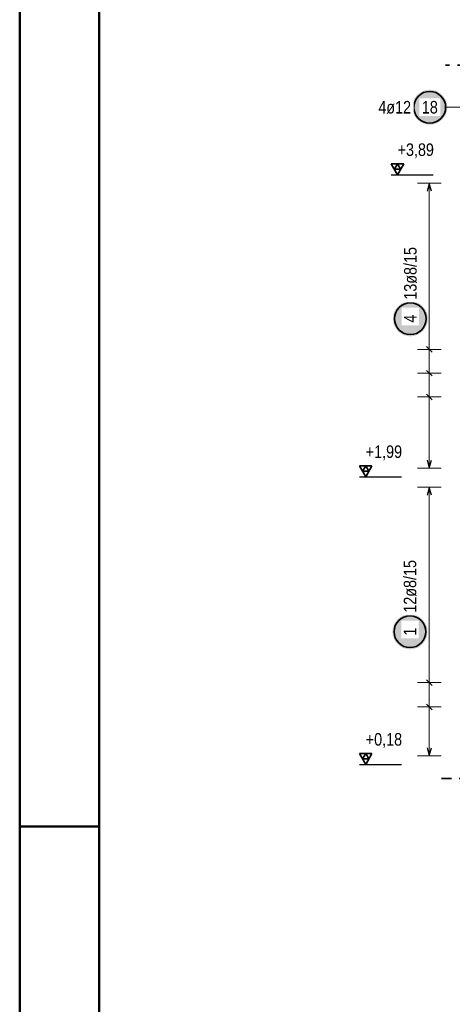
# Model space of a CAD drawing. Header units: millimetres. Extents: x -32.2 to 61.4, y 0 to 42.
# Tile 7 of 19: x 0 to 5.4, y 12.6 to 25. Entities that reach past the tile are written whole.
import ezdxf

# ---------------------------------------------------------------- set-up
doc = ezdxf.new("R2010")
doc.units = ezdxf.units.MM
doc.linetypes.add('HIDDEN', pattern=[0.375, 0.25, -0.125])
doc.layers.add('Achsen', color=7, linetype='Continuous', lineweight=20)
doc.styles.add('Arial Narrow', font='ARIALN.TTF')

msp = doc.modelspace()

# ---------------------------------------------------------------- hatches: boundary and pattern name
at = {"lineweight": 25, "true_color": 0xffffff}
for points in [[(5.37571, 23.9), (5.375576, 23.907678), (5.375174, 23.915346), (5.374505, 23.922996), (5.373569, 23.930618), (5.372368, 23.938203), (5.370902, 23.945741), (5.369175, 23.953223), (5.367187, 23.96064), (5.364942, 23.967984), (5.362442, 23.975244), (5.35969, 23.982413), (5.35669, 23.989482), (5.353445, 23.996442), (5.349958, 24.003284), (5.346236, 24.01), (5.342281, 24.016582), (5.338098, 24.023022), (5.333694, 24.029313), (5.329072, 24.035446), (5.32424, 24.041413), (5.319202, 24.047209), (5.313965, 24.052825), (5.308535, 24.058255), (5.302919, 24.063492), (5.297123, 24.06853), (5.291155, 24.073362), (5.285023, 24.077984), (5.278732, 24.082388), (5.272292, 24.086571), (5.26571, 24.090526), (5.258994, 24.094248), (5.252152, 24.097735), (5.245192, 24.10098), (5.238123, 24.10398), (5.230954, 24.106732), (5.223694, 24.109232), (5.21635, 24.111478), (5.208933, 24.113465), (5.20145, 24.115192), (5.193913, 24.116658), (5.186328, 24.117859), (5.178706, 24.118795), (5.171056, 24.119464), (5.163388, 24.119866), (5.15571, 24.12), (5.148032, 24.119866), (5.140363, 24.119464), (5.132714, 24.118795), (5.125092, 24.117859), (5.117507, 24.116658), (5.109969, 24.115192), (5.102487, 24.113465), (5.09507, 24.111478), (5.087726, 24.109232), (5.080465, 24.106732), (5.073296, 24.10398), (5.066228, 24.10098), (5.059268, 24.097735), (5.052426, 24.094248), (5.04571, 24.090526), (5.039128, 24.086571), (5.032687, 24.082388), (5.026397, 24.077984), (5.020264, 24.073362), (5.014297, 24.06853), (5.008501, 24.063492), (5.002885, 24.058255), (4.997455, 24.052825), (4.992218, 24.047209), (4.98718, 24.041413), (4.982348, 24.035446), (4.977726, 24.029313), (4.973322, 24.023022), (4.969139, 24.016582), (4.965184, 24.01), (4.961461, 24.003284), (4.957975, 23.996442), (4.95473, 23.989482), (4.951729, 23.982413), (4.948978, 23.975244), (4.946477, 23.967984), (4.944232, 23.96064), (4.942245, 23.953223), (4.940517, 23.945741), (4.939052, 23.938203), (4.937851, 23.930618), (4.936915, 23.922996), (4.936246, 23.915346), (4.935844, 23.907678), (4.93571, 23.9), (4.935844, 23.892322), (4.936246, 23.884654), (4.936915, 23.877004), (4.937851, 23.869382), (4.939052, 23.861797), (4.940517, 23.854259), (4.942245, 23.846777), (4.944232, 23.83936), (4.946477, 23.832016), (4.948978, 23.824756), (4.951729, 23.817587), (4.95473, 23.810518), (4.957975, 23.803558), (4.961461, 23.796716), (4.965184, 23.79), (4.969139, 23.783418), (4.973322, 23.776978), (4.977726, 23.770687), (4.982348, 23.764554), (4.98718, 23.758587), (4.992218, 23.752791), (4.997455, 23.747175), (5.002885, 23.741745), (5.008501, 23.736508), (5.014297, 23.73147), (5.020264, 23.726638), (5.026397, 23.722016), (5.032687, 23.717612), (5.039128, 23.713429), (5.04571, 23.709474), (5.052426, 23.705752), (5.059268, 23.702265), (5.066228, 23.69902), (5.073296, 23.69602), (5.080465, 23.693268), (5.087726, 23.690768), (5.09507, 23.688522), (5.102487, 23.686535), (5.109969, 23.684808), (5.117507, 23.683342), (5.125092, 23.682141), (5.132714, 23.681205), (5.140363, 23.680536), (5.148032, 23.680134), (5.15571, 23.68), (5.163388, 23.680134), (5.171056, 23.680536), (5.178706, 23.681205), (5.186328, 23.682141), (5.193913, 23.683342), (5.20145, 23.684808), (5.208933, 23.686535), (5.21635, 23.688522), (5.223694, 23.690768), (5.230954, 23.693268), (5.238123, 23.69602), (5.245192, 23.69902), (5.252152, 23.702265), (5.258994, 23.705752), (5.26571, 23.709474), (5.272292, 23.713429), (5.278732, 23.717612), (5.285023, 23.722016), (5.291155, 23.726638), (5.297123, 23.73147), (5.302919, 23.736508), (5.308535, 23.741745), (5.313965, 23.747175), (5.319202, 23.752791), (5.32424, 23.758587), (5.329072, 23.764554), (5.333694, 23.770687), (5.338098, 23.776978), (5.342281, 23.783418), (5.346236, 23.79), (5.349958, 23.796716), (5.353445, 23.803558), (5.35669, 23.810518), (5.35969, 23.817587), (5.362442, 23.824756), (5.364942, 23.832016), (5.367187, 23.83936), (5.369175, 23.846777), (5.370902, 23.854259), (5.372368, 23.861797), (5.373569, 23.869382), (5.374505, 23.877004), (5.375174, 23.884654)], [(5.13155, 21.238272), (5.131416, 21.24595), (5.131014, 21.253618), (5.130345, 21.261268), (5.129409, 21.26889), (5.128208, 21.276474), (5.126742, 21.284012), (5.125015, 21.291495), (5.123027, 21.298912), (5.120782, 21.306256), (5.118282, 21.313516), (5.11553, 21.320685), (5.11253, 21.327754), (5.109285, 21.334713), (5.105798, 21.341556), (5.102075, 21.348272), (5.09812, 21.354854), (5.093938, 21.361294), (5.089534, 21.367585), (5.084912, 21.373717), (5.08008, 21.379685), (5.075042, 21.385481), (5.069805, 21.391097), (5.064375, 21.396527), (5.058759, 21.401764), (5.052963, 21.406802), (5.046995, 21.411634), (5.040863, 21.416256), (5.034572, 21.42066), (5.028132, 21.424842), (5.02155, 21.428797), (5.014834, 21.43252), (5.007991, 21.436006), (5.001032, 21.439252), (4.993963, 21.442252), (4.986794, 21.445004), (4.979534, 21.447504), (4.97219, 21.449749), (4.964773, 21.451737), (4.95729, 21.453464), (4.949752, 21.454929), (4.942168, 21.456131), (4.934546, 21.457067), (4.926896, 21.457736), (4.919228, 21.458138), (4.91155, 21.458272), (4.903872, 21.458138), (4.896203, 21.457736), (4.888554, 21.457067), (4.880932, 21.456131), (4.873347, 21.454929), (4.865809, 21.453464), (4.858327, 21.451737), (4.85091, 21.449749), (4.843566, 21.447504), (4.836305, 21.445004), (4.829136, 21.442252), (4.822068, 21.439252), (4.815108, 21.436006), (4.808266, 21.43252), (4.80155, 21.428797), (4.794968, 21.424842), (4.788527, 21.42066), (4.782237, 21.416256), (4.776104, 21.411634), (4.770137, 21.406802), (4.764341, 21.401764), (4.758725, 21.396527), (4.753295, 21.391097), (4.748058, 21.385481), (4.74302, 21.379685), (4.738187, 21.373717), (4.733566, 21.367585), (4.729162, 21.361294), (4.724979, 21.354854), (4.721024, 21.348272), (4.717301, 21.341556), (4.713815, 21.334713), (4.71057, 21.327754), (4.707569, 21.320685), (4.704817, 21.313516), (4.702317, 21.306256), (4.700072, 21.298912), (4.698085, 21.291495), (4.696357, 21.284012), (4.694892, 21.276474), (4.693691, 21.26889), (4.692755, 21.261268), (4.692086, 21.253618), (4.691684, 21.24595), (4.69155, 21.238272), (4.691684, 21.230594), (4.692086, 21.222925), (4.692755, 21.215276), (4.693691, 21.207654), (4.694892, 21.200069), (4.696357, 21.192531), (4.698085, 21.185049), (4.700072, 21.177632), (4.702317, 21.170288), (4.704817, 21.163027), (4.707569, 21.155858), (4.71057, 21.14879), (4.713815, 21.14183), (4.717301, 21.134988), (4.721024, 21.128272), (4.724979, 21.12169), (4.729162, 21.115249), (4.733566, 21.108959), (4.738187, 21.102826), (4.74302, 21.096859), (4.748058, 21.091063), (4.753295, 21.085447), (4.758725, 21.080017), (4.764341, 21.07478), (4.770137, 21.069742), (4.776104, 21.064909), (4.782237, 21.060288), (4.788527, 21.055884), (4.794968, 21.051701), (4.80155, 21.047746), (4.808266, 21.044023), (4.815108, 21.040537), (4.822068, 21.037292), (4.829136, 21.034291), (4.836305, 21.031539), (4.843566, 21.029039), (4.85091, 21.026794), (4.858327, 21.024807), (4.865809, 21.023079), (4.873347, 21.021614), (4.880932, 21.020413), (4.888554, 21.019477), (4.896203, 21.018808), (4.903872, 21.018406), (4.91155, 21.018272), (4.919228, 21.018406), (4.926896, 21.018808), (4.934546, 21.019477), (4.942168, 21.020413), (4.949752, 21.021614), (4.95729, 21.023079), (4.964773, 21.024807), (4.97219, 21.026794), (4.979534, 21.029039), (4.986794, 21.031539), (4.993963, 21.034291), (5.001032, 21.037292), (5.007991, 21.040537), (5.014834, 21.044023), (5.02155, 21.047746), (5.028132, 21.051701), (5.034572, 21.055884), (5.040863, 21.060288), (5.046995, 21.064909), (5.052963, 21.069742), (5.058759, 21.07478), (5.064375, 21.080017), (5.069805, 21.085447), (5.075042, 21.091063), (5.08008, 21.096859), (5.084912, 21.102826), (5.089534, 21.108959), (5.093938, 21.115249), (5.09812, 21.12169), (5.102075, 21.128272), (5.105798, 21.134988), (5.109285, 21.14183), (5.11253, 21.14879), (5.11553, 21.155858), (5.118282, 21.163027), (5.120782, 21.170288), (5.123027, 21.177632), (5.125015, 21.185049), (5.126742, 21.192531), (5.128208, 21.200069), (5.129409, 21.207654), (5.130345, 21.215276), (5.131014, 21.222925)], [(5.126811, 17.299807), (5.126677, 17.307485), (5.126275, 17.315153), (5.125606, 17.322803), (5.12467, 17.330425), (5.123469, 17.338009), (5.122004, 17.345547), (5.120276, 17.35303), (5.118289, 17.360447), (5.116044, 17.367791), (5.113543, 17.375051), (5.110792, 17.38222), (5.107791, 17.389289), (5.104546, 17.396248), (5.10106, 17.403091), (5.097337, 17.409807), (5.093382, 17.416389), (5.089199, 17.422829), (5.084795, 17.42912), (5.080173, 17.435252), (5.075341, 17.44122), (5.070303, 17.447015), (5.065066, 17.452632), (5.059636, 17.458062), (5.05402, 17.463299), (5.048224, 17.468337), (5.042257, 17.473169), (5.036124, 17.477791), (5.029834, 17.482195), (5.023393, 17.486377), (5.016811, 17.490332), (5.010095, 17.494055), (5.003253, 17.497541), (4.996293, 17.500787), (4.989225, 17.503787), (4.982056, 17.506539), (4.974795, 17.509039), (4.967451, 17.511284), (4.960034, 17.513272), (4.952552, 17.514999), (4.945014, 17.516464), (4.937429, 17.517666), (4.929807, 17.518602), (4.922158, 17.519271), (4.914489, 17.519673), (4.906811, 17.519807), (4.899133, 17.519673), (4.891465, 17.519271), (4.883815, 17.518602), (4.876193, 17.517666), (4.868608, 17.516464), (4.861071, 17.514999), (4.853588, 17.513272), (4.846171, 17.511284), (4.838827, 17.509039), (4.831567, 17.506539), (4.824398, 17.503787), (4.817329, 17.500787), (4.810369, 17.497541), (4.803527, 17.494055), (4.796811, 17.490332), (4.790229, 17.486377), (4.783789, 17.482195), (4.777498, 17.477791), (4.771366, 17.473169), (4.765398, 17.468337), (4.759602, 17.463299), (4.753986, 17.458062), (4.748556, 17.452632), (4.743319, 17.447015), (4.738281, 17.44122), (4.733449, 17.435252), (4.728827, 17.42912), (4.724423, 17.422829), (4.720241, 17.416389), (4.716285, 17.409807), (4.712563, 17.403091), (4.709076, 17.396248), (4.705831, 17.389289), (4.702831, 17.38222), (4.700079, 17.375051), (4.697579, 17.367791), (4.695334, 17.360447), (4.693346, 17.35303), (4.691619, 17.345547), (4.690153, 17.338009), (4.688952, 17.330425), (4.688016, 17.322803), (4.687347, 17.315153), (4.686945, 17.307485), (4.686811, 17.299807), (4.686945, 17.292129), (4.687347, 17.28446), (4.688016, 17.276811), (4.688952, 17.269189), (4.690153, 17.261604), (4.691619, 17.254066), (4.693346, 17.246584), (4.695334, 17.239167), (4.697579, 17.231823), (4.700079, 17.224562), (4.702831, 17.217393), (4.705831, 17.210325), (4.709076, 17.203365), (4.712563, 17.196523), (4.716285, 17.189807), (4.720241, 17.183225), (4.724423, 17.176784), (4.728827, 17.170494), (4.733449, 17.164361), (4.738281, 17.158393), (4.743319, 17.152598), (4.748556, 17.146982), (4.753986, 17.141552), (4.759602, 17.136315), (4.765398, 17.131277), (4.771366, 17.126444), (4.777498, 17.121823), (4.783789, 17.117418), (4.790229, 17.113236), (4.796811, 17.109281), (4.803527, 17.105558), (4.810369, 17.102072), (4.817329, 17.098827), (4.824398, 17.095826), (4.831567, 17.093074), (4.838827, 17.090574), (4.846171, 17.088329), (4.853588, 17.086342), (4.861071, 17.084614), (4.868608, 17.083149), (4.876193, 17.081948), (4.883815, 17.081012), (4.891465, 17.080343), (4.899133, 17.079941), (4.906811, 17.079807), (4.914489, 17.079941), (4.922158, 17.080343), (4.929807, 17.081012), (4.937429, 17.081948), (4.945014, 17.083149), (4.952552, 17.084614), (4.960034, 17.086342), (4.967451, 17.088329), (4.974795, 17.090574), (4.982056, 17.093074), (4.989225, 17.095826), (4.996293, 17.098827), (5.003253, 17.102072), (5.010095, 17.105558), (5.016811, 17.109281), (5.023393, 17.113236), (5.029834, 17.117418), (5.036124, 17.121823), (5.042257, 17.126444), (5.048224, 17.131277), (5.05402, 17.136315), (5.059636, 17.141552), (5.065066, 17.146982), (5.070303, 17.152598), (5.075341, 17.158393), (5.080173, 17.164361), (5.084795, 17.170494), (5.089199, 17.176784), (5.093382, 17.183225), (5.097337, 17.189807), (5.10106, 17.196523), (5.104546, 17.203365), (5.107791, 17.210325), (5.110792, 17.217393), (5.113543, 17.224562), (5.116044, 17.231823), (5.118289, 17.239167), (5.120276, 17.246584), (5.122004, 17.254066), (5.123469, 17.261604), (5.12467, 17.269189), (5.125606, 17.276811), (5.126275, 17.28446)]]:
    msp.add_hatch(color=7, dxfattribs=at).paths.add_polyline_path(points)

# ---------------------------------------------------------------- linework, layer by layer
at = {"color": 4, "linetype": 'Continuous', "lineweight": 50}
for p, q in [((0, 42.05), (0, 0)), ((1, 41.8), (1, 0.25))]:
    msp.add_line(p, q, dxfattribs=at)
at = {"color": 2, "linetype": 'HIDDEN', "lineweight": 35, "ltscale": 0.5}
for p, q in [((6.753432, 24.430343), (5.352551, 24.430343)), ((14.652562, 15.451011), (5.25254, 15.451011))]:
    msp.add_line(p, q, dxfattribs=at)
at = {"color": 5, "linetype": 'Continuous', "lineweight": 18, "ltscale": 0.5}
for p, q in [((5.35571, 23.9), (5.572551, 23.9)), ((5.3, 22.943021), (5, 22.943021)), ((5.15, 19.359011), (5.15, 22.943021)), ((5, 20.852348), (5.3, 20.852348)), ((5, 20.553681), (5.3, 20.553681)), ((5, 20.255013), (5.3, 20.255013)), ((5, 19.359011), (5.3, 19.359011)), ((5.3, 19.118009), (5, 19.118009)), ((5.15, 15.739025), (5.15, 19.118009)), ((5, 16.660566), (5.3, 16.660566)), ((5, 16.353386), (5.3, 16.353386)), ((5, 15.739025), (5.3, 15.739025))]:
    msp.add_line(p, q, dxfattribs=at)
at = {"color": 2, "linetype": 'Continuous', "lineweight": 35, "ltscale": 0.5}
for p, q in [((4.82875, 23.187418), (4.67125, 23.187418)), ((4.67125, 23.187418), (4.75, 23.051023)), ((4.75, 23.187418), (4.710625, 23.11922)), ((4.75, 23.051023), (4.82875, 23.187418)), ((4.789375, 23.11922), (4.75, 23.187418)), ((4.710625, 23.11922), (4.789375, 23.11922)), ((4.42875, 15.767406), (4.27125, 15.767406)), ((4.27125, 15.767406), (4.35, 15.631011)), ((4.35, 15.767406), (4.310625, 15.699208)), ((4.35, 15.631011), (4.42875, 15.767406)), ((4.389375, 15.699208), (4.35, 15.767406)), ((4.310625, 15.699208), (4.389375, 15.699208))]:
    msp.add_line(p, q, dxfattribs=at)
at = {"color": 3, "linetype": 'Continuous', "lineweight": 25, "ltscale": 0.5}
for p, q in [((4.67125, 23.051023), (5.20045, 23.051023)), ((5.15, 22.943021), (5.123205, 22.843021)), ((5.176795, 22.843021), (5.15, 22.943021)), ((5.114645, 20.887704), (5.185355, 20.816993)), ((5.114645, 20.589036), (5.185355, 20.518325)), ((5.114645, 20.290369), (5.185355, 20.219658)), ((5.123205, 19.459011), (5.15, 19.359011)), ((5.15, 19.359011), (5.176795, 19.459011)), ((5.15, 19.118009), (5.123205, 19.018009)), ((5.176795, 19.018009), (5.15, 19.118009)), ((5.114645, 16.695921), (5.185355, 16.625211)), ((5.114645, 16.388741), (5.185355, 16.31803)), ((5.123205, 15.839025), (5.15, 15.739025)), ((5.15, 15.739025), (5.176795, 15.839025)), ((4.27125, 15.631011), (4.80045, 15.631011))]:
    msp.add_line(p, q, dxfattribs=at)
at = {"color": 4, "linetype": 'Continuous', "lineweight": 50, "ltscale": 0.5}
msp.add_line((0, 14.85), (1, 14.85), dxfattribs=at)
at = {"color": 2, "linetype": 'Continuous', "lineweight": 35, "ltscale": 0.5}
for centre in [(5.15571, 23.9), (4.91155, 21.238272), (4.906811, 17.299807)]:
    msp.add_circle(centre, 0.2, dxfattribs=at)
at = {"layer": 'Achsen', "color": 2, "linetype": 'Continuous', "lineweight": 35, "ltscale": 0.5}
for p, q in [((4.42875, 19.387406), (4.27125, 19.387406)), ((4.27125, 19.387406), (4.35, 19.251011)), ((4.35, 19.387406), (4.310625, 19.319208)), ((4.35, 19.251011), (4.42875, 19.387406)), ((4.389375, 19.319208), (4.35, 19.387406)), ((4.310625, 19.319208), (4.389375, 19.319208))]:
    msp.add_line(p, q, dxfattribs=at)
at = {"layer": 'Achsen', "color": 3, "linetype": 'Continuous', "lineweight": 25, "ltscale": 0.5}
msp.add_line((4.27125, 19.251011), (4.80045, 19.251011), dxfattribs=at)

# ---------------------------------------------------------------- texts
at = {"color": 2, "lineweight": 35, "char_height": 0.1575, "attachment_point": 1, "line_spacing_factor": 0.9, "style": 'Arial Narrow'}
for s, insert in [(' +3,89', (4.701175, 23.444773)), (' +0,18', (4.301175, 16.024761))]:
    msp.add_mtext(s, dxfattribs=dict(at, insert=insert))
at = {"layer": 'Achsen', "color": 2, "lineweight": 35, "insert": (4.301175, 19.644761), "char_height": 0.1575, "attachment_point": 1, "line_spacing_factor": 0.9, "style": 'Arial Narrow'}
msp.add_mtext(' +1,99', dxfattribs=at)

# ---------------------------------------------------------------- next in the draw order: texts
at = {"color": 2, "lineweight": 35, "char_height": 0.1575, "attachment_point": 1, "line_spacing_factor": 0.9, "style": 'Arial Narrow', "bg_fill": 3, "box_fill_scale": 1.2, "bg_fill_color": 256, "bg_fill_true_color": 13158600, "bg_fill_transparency": 0}
for s, insert in [('4ø12', (4.50936, 23.97875)), ('18', (5.056485, 23.97875))]:
    msp.add_mtext(s, dxfattribs=dict(at, insert=insert))
at = {"color": 2, "lineweight": 35, "char_height": 0.1575, "attachment_point": 1, "rotation": 90, "line_spacing_factor": 0.9, "style": 'Arial Narrow', "bg_fill": 3, "box_fill_scale": 1.2, "bg_fill_color": 256, "bg_fill_true_color": 13158600, "bg_fill_transparency": 0}
for s, insert in [('13ø8/15', (4.8328, 21.478272)), ('4', (4.8328, 21.188659)), ('12ø8/15', (4.828061, 17.539807)), ('1', (4.828061, 17.250194))]:
    msp.add_mtext(s, dxfattribs=dict(at, insert=insert))

doc.saveas('drawing.dxf')
